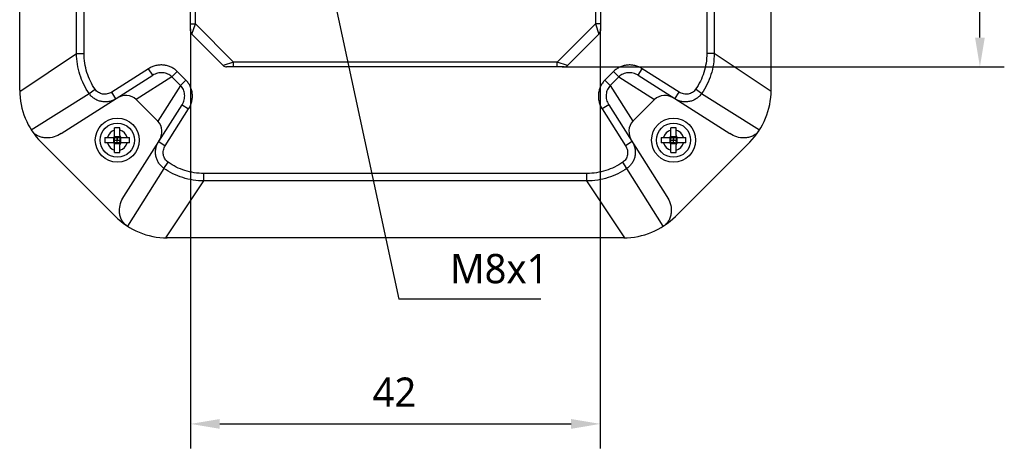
# Model space of a CAD drawing. Header units: millimetres. Extents: x 0 to 594, y 0 to 420.
# Tile 4 of 9: x 402 to 502, y 213 to 257. Entities that reach past the tile are written whole.
import ezdxf

# ---------------------------------------------------------------- set-up
doc = ezdxf.new("R2010")
doc.units = ezdxf.units.MM
doc.header["$LTSCALE"] = 32.67
doc.header["$PDMODE"] = 3
doc.header["$PDSIZE"] = 8
doc.layers.get('0').update_dxf_attribs({"linetype": 'CONTINUOUS'})
doc.layers.get('Defpoints').update_dxf_attribs({"linetype": 'CONTINUOUS'})
doc.layers.add('00_COMPONENTS', color=7, linetype='CONTINUOUS')
doc.layers.add('51__DRAFT_DIMS', color=7, linetype='CONTINUOUS')
doc.styles.get("Standard").update_dxf_attribs({"font": 'Roboto-Regular.ttf'})
doc.dimstyles.new('DIMSTYLE_1', dxfattribs={"dimtxt": 3, "dimasz": 3, "dimexe": 2.5, "dimexo": 0.5, "dimgap": 0.75, "dimtad": 1, "dimdsep": 46, "dimtxsty": 'STANDARD', "dimblk": '_FILLED', "dimblk1": '_FILLED', "dimblk2": '_FILLED', "dimcen": 0.09, "dimclrt": 3, "dimazin": 2, "dimtp": 0.3, "dimtm": 0.3, "dimtfac": 1, "dimtofl": 0, "dimtmove": 0, "dimatfit": 3, "dimldrblk": '_FILLED', "dimfxl": 1, "dimtolj": 1, "dimarcsym": 0})
doc.dimstyles.new('DIMSTYLE_5', dxfattribs={"dimtxt": 3, "dimasz": 3, "dimexe": 2.5, "dimexo": 0.5, "dimtad": 1, "dimdsep": 46, "dimtxsty": 'STANDARD', "dimblk": '_FILLED', "dimblk1": '_FILLED', "dimblk2": '_FILLED', "dimcen": 0.09, "dimclrt": 3, "dimazin": 2, "dimtp": 0.2, "dimtm": 0.2, "dimtfac": 1, "dimtofl": 0, "dimtmove": 0, "dimatfit": 1, "dimldrblk": '_FILLED', "dimfxl": 1, "dimtolj": 1, "dimarcsym": 0})

# ---------------------------------------------------------------- blocks, each defined once
blk = doc.blocks.new('_FILLED')
at = {"color": 0, "linetype": 'ByBlock'}
blk.add_solid([(0, 0), (-1, 0.167), (-1, -0.167)], dxfattribs=at)
blk = doc.blocks.new('*D14')
at = {"layer": '51__DRAFT_DIMS', "color": 0, "lineweight": -2}
for p in [(432.72, 264.3), (454.93, 228.75)]:
    blk.add_line(p, (440.39, 228.75), dxfattribs=at)
at = {"layer": 'Defpoints', "color": 0}
for p in [(432.09, 267.24), (433.78, 259.42)]:
    blk.add_point(p, dxfattribs=at)
at = {"layer": '51__DRAFT_DIMS', "color": 0, "linetype": 'ByBlock', "lineweight": -2, "xscale": 3, "yscale": 3, "zscale": 3, "rotation": 102.1739461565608}
blk.add_blockref('_FILLED', (432.09, 267.24), dxfattribs=at)
at = {"layer": '51__DRAFT_DIMS', "color": 0, "insert": (445.63, 233.38), "char_height": 3, "attachment_point": 1, "line_spacing_factor": 0.9}
blk.add_mtext('\\A1;M8x1', dxfattribs=at)
blk = doc.blocks.new('*D18')
at = {"layer": '51__DRAFT_DIMS', "color": 0, "lineweight": -2}
for p, q in [((419.03, 256.44), (419.03, 213.48)), ((461.03, 256.44), (461.03, 213.48)), ((422.03, 215.98), (458.03, 215.98))]:
    blk.add_line(p, q, dxfattribs=at)
at = {"layer": 'Defpoints', "color": 0}
for p in [(419.03, 256.94), (461.03, 256.94), (461.03, 215.98)]:
    blk.add_point(p, dxfattribs=at)
at = {"layer": '51__DRAFT_DIMS', "color": 0, "linetype": 'ByBlock', "lineweight": -2, "xscale": 3, "yscale": 3, "zscale": 3, "rotation": 180}
blk.add_blockref('_FILLED', (419.03, 215.98), dxfattribs=at)
at = {"layer": '51__DRAFT_DIMS', "color": 0, "linetype": 'ByBlock', "lineweight": -2, "xscale": 3, "yscale": 3, "zscale": 3}
blk.add_blockref('_FILLED', (461.03, 215.98), dxfattribs=at)
at = {"layer": '51__DRAFT_DIMS', "color": 0, "insert": (439.94, 220.73), "char_height": 3, "attachment_point": 2, "line_spacing_factor": 0.9}
blk.add_mtext('\\A1;42', dxfattribs=at)
blk = doc.blocks.new('*D19')
at = {"layer": '51__DRAFT_DIMS', "color": 0, "lineweight": -2}
for p, q in [((457.12, 294.53), (502.43, 294.53)), ((499.93, 255.53), (499.93, 291.53)), ((457.12, 252.53), (502.43, 252.53))]:
    blk.add_line(p, q, dxfattribs=at)
at = {"layer": 'Defpoints', "color": 0}
for p in [(456.62, 294.53), (499.93, 294.53), (456.62, 252.53)]:
    blk.add_point(p, dxfattribs=at)
at = {"layer": '51__DRAFT_DIMS', "color": 0, "linetype": 'ByBlock', "lineweight": -2, "xscale": 3, "yscale": 3, "zscale": 3}
for p, rotation in [((499.93, 294.53), 90), ((499.93, 252.53), 270)]:
    blk.add_blockref('_FILLED', p, dxfattribs=dict(at, rotation=rotation))
at = {"layer": '51__DRAFT_DIMS', "color": 0, "insert": (495.18, 273.44), "char_height": 3, "attachment_point": 2, "rotation": 90, "line_spacing_factor": 0.9}
blk.add_mtext('\\A1;42', dxfattribs=at)

msp = doc.modelspace()

# ---------------------------------------------------------------- linework, layer by layer
at = {"layer": '00_COMPONENTS', "color": 0}
for p, q in [((401.532, 250.133), (401.532, 296.92)), ((478.532, 250.133), (478.532, 296.92)), ((419.032, 256.234), (419.032, 290.82)), ((461.032, 290.82), (461.032, 256.234)), ((419.532, 256.941), (419.532, 290.113)), ((460.532, 290.113), (460.532, 256.941)), ((407.361, 253.902), (407.361, 262.527)), ((408.127, 253.902), (408.127, 262.527)), ((471.936, 262.527), (471.936, 253.902)), ((472.703, 262.527), (472.703, 253.902)), ((419.032, 256.941), (419.532, 256.941)), ((419.178, 255.88), (419.532, 256.941)), ((419.532, 256.941), (423.446, 253.027)), ((456.617, 253.027), (460.532, 256.941)), ((461.032, 256.941), (460.532, 256.941)), ((460.532, 256.941), (460.885, 255.88)), ((419.178, 255.88), (422.385, 252.673)), ((457.678, 252.673), (460.885, 255.88)), ((401.533, 250.016), (407.361, 253.902)), ((407.361, 253.902), (408.127, 253.902)), ((472.703, 253.902), (471.936, 253.902)), ((478.531, 250.016), (472.703, 253.902)), ((414.73, 252.341), (410.962, 249.943)), ((415.16, 251.666), (414.73, 252.341)), ((423.446, 253.027), (422.385, 252.673)), ((457.325, 252.527), (422.739, 252.527)), ((423.446, 252.527), (423.446, 253.027)), ((456.617, 253.027), (423.446, 253.027)), ((457.678, 252.673), (456.617, 253.027)), ((456.617, 252.527), (456.617, 253.027)), ((464.904, 251.666), (465.333, 252.341)), ((469.102, 249.943), (465.333, 252.341)), ((405.777, 245.695), (415.16, 251.666)), ((417.127, 251.513), (413.474, 249.188)), ((417.127, 251.513), (417.674, 252.06)), ((418.018, 250.622), (417.127, 251.513)), ((418.564, 251.169), (417.674, 252.06)), ((462.39, 252.06), (461.499, 251.169)), ((462.936, 251.513), (462.045, 250.622)), ((462.936, 251.513), (462.39, 252.06)), ((462.936, 251.513), (466.59, 249.188)), ((464.904, 251.666), (474.287, 245.695)), ((408.649, 249.802), (409.267, 250.232)), ((418.018, 250.622), (415.693, 246.969)), ((418.018, 250.622), (418.564, 251.169)), ((462.045, 250.622), (461.499, 251.169)), ((462.045, 250.622), (464.37, 246.969)), ((471.414, 249.802), (470.797, 250.232)), ((402.715, 246.09), (408.649, 249.802)), ((411.391, 249.268), (410.962, 249.943)), ((468.672, 249.268), (469.102, 249.943)), ((471.414, 249.802), (477.348, 246.09)), ((412.2, 239.272), (418.171, 248.655)), ((415.693, 246.969), (413.474, 249.188)), ((416.448, 244.457), (418.846, 248.225)), ((418.171, 248.655), (418.846, 248.225)), ((461.892, 248.655), (461.217, 248.225)), ((461.217, 248.225), (463.615, 244.457)), ((461.892, 248.655), (467.863, 239.272)), ((466.59, 249.188), (464.37, 246.969)), ((411.262, 245.497), (411.262, 246.285)), ((411.802, 245.497), (411.802, 246.285)), ((468.262, 245.497), (468.262, 246.285)), ((468.802, 245.497), (468.802, 246.285)), ((410.273, 245.297), (411.062, 245.297)), ((411.159, 245.322), (411.159, 244.731)), ((411.203, 245.355), (411.25, 245.309)), ((411.236, 245.399), (411.827, 245.399)), ((411.39, 245.297), (411.674, 245.297)), ((411.532, 245.274), (411.509, 245.297)), ((411.532, 244.757), (411.532, 245.297)), ((411.554, 245.297), (411.532, 245.274)), ((411.86, 245.355), (411.814, 245.309)), ((411.904, 244.731), (411.904, 245.322)), ((412.002, 245.297), (412.79, 245.297)), ((467.273, 245.297), (468.062, 245.297)), ((468.159, 245.322), (468.159, 244.731)), ((468.203, 245.355), (468.25, 245.309)), ((468.236, 245.399), (468.827, 245.399)), ((468.39, 245.297), (468.674, 245.297)), ((468.532, 245.274), (468.509, 245.297)), ((468.532, 244.757), (468.532, 245.297)), ((468.554, 245.297), (468.532, 245.274)), ((468.86, 245.355), (468.814, 245.309)), ((468.904, 244.731), (468.904, 245.322)), ((469.002, 245.297), (469.79, 245.297)), ((411.335, 237.224), (403.728, 244.83)), ((411.062, 244.757), (410.273, 244.757)), ((411.203, 244.698), (411.25, 244.745)), ((411.827, 244.654), (411.236, 244.654)), ((411.262, 244.885), (411.262, 245.169)), ((411.284, 245.027), (411.262, 245.049)), ((411.262, 245.027), (411.802, 245.027)), ((411.262, 245.004), (411.284, 245.027)), ((411.262, 243.768), (411.262, 244.557)), ((411.674, 244.757), (411.39, 244.757)), ((411.509, 244.757), (411.532, 244.779)), ((411.532, 244.779), (411.554, 244.757)), ((411.802, 245.049), (411.779, 245.027)), ((411.779, 245.027), (411.802, 245.004)), ((411.802, 245.169), (411.802, 244.885)), ((411.802, 243.768), (411.802, 244.557)), ((411.86, 244.698), (411.814, 244.745)), ((412.79, 244.757), (412.002, 244.757)), ((415.773, 244.886), (416.448, 244.457)), ((464.29, 244.886), (463.615, 244.457)), ((468.062, 244.757), (467.273, 244.757)), ((468.203, 244.698), (468.25, 244.745)), ((468.827, 244.654), (468.236, 244.654)), ((468.262, 244.885), (468.262, 245.169)), ((468.284, 245.027), (468.262, 245.049)), ((468.262, 245.027), (468.802, 245.027)), ((468.262, 245.004), (468.284, 245.027)), ((468.262, 243.768), (468.262, 244.557)), ((468.674, 244.757), (468.39, 244.757)), ((468.509, 244.757), (468.532, 244.779)), ((468.532, 244.779), (468.554, 244.757)), ((476.335, 244.83), (468.728, 237.224)), ((468.802, 245.049), (468.779, 245.027)), ((468.779, 245.027), (468.802, 245.004)), ((468.802, 245.169), (468.802, 244.885)), ((468.802, 243.768), (468.802, 244.557)), ((468.86, 244.698), (468.814, 244.745)), ((469.79, 244.757), (469.002, 244.757)), ((416.307, 242.144), (416.737, 242.762)), ((463.757, 242.144), (463.327, 242.762)), ((416.307, 242.144), (412.595, 236.21)), ((420.406, 240.856), (420.406, 241.622)), ((459.657, 241.622), (420.406, 241.622)), ((459.657, 240.856), (459.657, 241.622)), ((467.469, 236.21), (463.757, 242.144)), ((416.521, 235.028), (420.406, 240.856)), ((459.657, 240.856), (420.406, 240.856)), ((463.542, 235.028), (459.657, 240.856)), ((463.425, 235.027), (416.638, 235.027))]:
    msp.add_line(p, q, dxfattribs=at)
for points in [[(411.532, 245.274), (411.531, 245.233), (411.531, 245.192)], [(411.531, 245.192), (411.532, 245.109), (411.532, 245.068)], [(468.532, 245.274), (468.531, 245.233), (468.531, 245.192)], [(468.531, 245.192), (468.532, 245.109), (468.532, 245.068)], [(411.284, 245.027), (411.325, 245.026), (411.367, 245.026)], [(411.367, 245.026), (411.45, 245.027), (411.491, 245.027), (411.573, 245.026)], [(411.532, 244.862), (411.531, 244.945), (411.531, 244.986), (411.532, 245.068)], [(411.532, 244.779), (411.532, 244.82), (411.532, 244.862)], [(411.573, 245.026), (411.614, 245.026), (411.697, 245.027)], [(411.697, 245.027), (411.738, 245.027), (411.779, 245.027)], [(468.284, 245.027), (468.325, 245.026), (468.367, 245.026)], [(468.367, 245.026), (468.45, 245.027), (468.491, 245.027)], [(468.491, 245.027), (468.573, 245.026), (468.614, 245.026), (468.697, 245.027)], [(468.532, 244.862), (468.531, 244.945), (468.531, 244.986), (468.532, 245.068)], [(468.532, 244.779), (468.532, 244.82), (468.532, 244.862)], [(468.697, 245.027), (468.738, 245.027), (468.779, 245.027)]]:
    msp.add_lwpolyline(points, dxfattribs=at)
for centre, radius in [((411.532, 245.027), 2.25), ((468.532, 245.027), 2.25), ((411.532, 245.027), 1.75), ((468.532, 245.027), 1.75)]:
    msp.add_circle(centre, radius, dxfattribs=at)
for centre, radius, start, end in [((419.532, 256.234), 0.5, 180, 225), ((460.532, 256.234), 0.5, 315, 360), ((422.739, 253.027), 0.5, 225, 270), ((457.325, 253.027), 0.5, 270, 315), ((409.032, 250.133), 7.5, 180, 225), ((471.032, 250.133), 7.5, 315, 360), ((411.532, 241.449), 4.844, 86.80445, 93.19555), ((468.532, 241.449), 4.844, 86.80445, 93.19555), ((415.106, 245.031), 4.841, 176.85275, 180.05017), ((411.532, 245.027), 1.05, 104.9006, 165.0994), ((411.062, 245.497), 0.2, 270, 360), ((411.532, 245.027), 1.05, 14.9006, 75.0994), ((412.002, 245.497), 0.2, 180, 270), ((407.957, 245.031), 4.841, 359.94983, 3.14725), ((472.106, 245.031), 4.841, 176.85275, 180.05017), ((468.532, 245.027), 1.05, 104.9006, 165.0994), ((468.062, 245.497), 0.2, 270, 360), ((468.532, 245.027), 1.05, 14.9006, 75.0994), ((469.002, 245.497), 0.2, 180, 270), ((464.957, 245.031), 4.841, 359.94983, 3.14725), ((415.106, 245.023), 4.841, 179.94983, 183.14725), ((411.532, 245.027), 1.05, 194.9006, 255.0994), ((411.062, 244.557), 0.2, 0, 90), ((411.532, 245.027), 1.05, 284.9006, 345.0994), ((412.002, 244.557), 0.2, 90, 180), ((407.957, 245.023), 4.841, 356.85275, 0.05017), ((472.106, 245.023), 4.841, 179.94983, 183.14725), ((468.532, 245.027), 1.05, 194.9006, 255.0994), ((468.062, 244.557), 0.2, 0, 90), ((468.532, 245.027), 1.05, 284.9006, 345.0994), ((469.002, 244.557), 0.2, 90, 180), ((464.957, 245.023), 4.841, 356.85275, 0.05017), ((411.532, 248.604), 4.844, 266.80445, 273.19555), ((468.532, 248.604), 4.844, 266.80445, 273.19555), ((416.638, 242.527), 7.5, 225, 270), ((463.425, 242.527), 7.5, 270, 315)]:
    msp.add_arc(centre, radius, start, end, dxfattribs=at)
for centre, major_axis, start_param, end_param in [((412.214, 248.014), (1.383, 1.032), 0.1256439, 1.485337), ((467.849, 248.014), (1.383, -1.032), 1.6562556, 3.0159488), ((414.519, 245.709), (1.032, 1.383), -1.485337, -0.1256439), ((465.544, 245.709), (-1.032, 1.383), 0.1256439, 1.485337)]:
    msp.add_ellipse(centre, major_axis=major_axis, ratio=0.8687298, start_param=start_param, end_param=end_param, dxfattribs=at)
for points, knots in [([(408.649, 249.802), (408.444, 250.097), (408.077, 250.721), (407.672, 251.731), (407.421, 252.8), (407.363, 253.533), (407.361, 253.902)], [0, 0, 0, 0, 0.247414, 0.4958503, 0.7464068, 1, 1, 1, 1]), ([(409.267, 250.232), (409.083, 250.495), (408.756, 251.053), (408.396, 251.957), (408.176, 252.914), (408.127, 253.571), (408.127, 253.902)], [0, 0, 0, 0, 0.2471094, 0.4953609, 0.7459822, 1, 1, 1, 1]), ([(471.936, 253.902), (471.936, 253.571), (471.887, 252.914), (471.667, 251.957), (471.308, 251.053), (470.98, 250.495), (470.797, 250.232)], [0, 0, 0, 0, 0.2540293, 0.5046483, 0.7528991, 1, 1, 1, 1]), ([(472.703, 253.902), (472.701, 253.533), (472.642, 252.8), (472.392, 251.731), (471.987, 250.721), (471.62, 250.097), (471.414, 249.802)], [0, 0, 0, 0, 0.2536047, 0.5041588, 0.7525944, 1, 1, 1, 1]), ([(417.674, 252.06), (417.583, 252.15), (417.386, 252.316), (417.05, 252.512), (416.681, 252.65), (416.289, 252.724), (415.886, 252.732), (415.481, 252.671), (415.09, 252.543), (414.846, 252.415), (414.73, 252.341)], [0, 0, 0, 0, 0.1200565, 0.2412933, 0.3640307, 0.4884523, 0.6145579, 0.7421521, 0.8708647, 1, 1, 1, 1]), ([(465.333, 252.341), (465.217, 252.415), (464.973, 252.543), (464.582, 252.671), (464.177, 252.732), (463.773, 252.724), (463.382, 252.65), (463.013, 252.512), (462.677, 252.316), (462.48, 252.15), (462.39, 252.06)], [0, 0, 0, 0, 0.1292854, 0.2579959, 0.385598, 0.5117123, 0.6361426, 0.7588919, 0.8801593, 1, 1, 1, 1]), ([(417.127, 251.513), (417.068, 251.572), (416.937, 251.679), (416.714, 251.805), (416.469, 251.891), (416.207, 251.936), (415.937, 251.937), (415.666, 251.892), (415.403, 251.803), (415.238, 251.716), (415.16, 251.666)], [0, 0, 0, 0, 0.1178581, 0.2374116, 0.3591361, 0.4832958, 0.6098874, 0.7386258, 0.8689724, 1, 1, 1, 1]), ([(464.904, 251.666), (464.825, 251.716), (464.661, 251.803), (464.397, 251.892), (464.126, 251.937), (463.856, 251.936), (463.594, 251.891), (463.349, 251.805), (463.126, 251.679), (462.995, 251.572), (462.936, 251.513)], [0, 0, 0, 0, 0.1311798, 0.2615238, 0.3902695, 0.516869, 0.6410363, 0.7627714, 0.8823541, 1, 1, 1, 1]), ([(410.962, 249.943), (410.892, 249.899), (410.745, 249.823), (410.509, 249.752), (410.267, 249.726), (410.027, 249.745), (409.799, 249.808), (409.591, 249.912), (409.409, 250.054), (409.31, 250.17), (409.267, 250.232)], [0, 0, 0, 0, 0.1303671, 0.2599229, 0.387982, 0.5140858, 0.6380665, 0.7600638, 0.8804981, 1, 1, 1, 1]), ([(418.171, 248.655), (418.221, 248.733), (418.308, 248.898), (418.397, 249.161), (418.442, 249.432), (418.441, 249.703), (418.396, 249.964), (418.31, 250.21), (418.184, 250.432), (418.077, 250.563), (418.018, 250.622)], [0, 0, 0, 0, 0.1311798, 0.2615238, 0.3902695, 0.516869, 0.6410363, 0.7627714, 0.8823541, 1, 1, 1, 1]), ([(418.846, 248.225), (418.92, 248.341), (419.048, 248.586), (419.176, 248.977), (419.237, 249.381), (419.229, 249.785), (419.155, 250.177), (419.017, 250.546), (418.821, 250.881), (418.655, 251.079), (418.564, 251.169)], [0, 0, 0, 0, 0.1292854, 0.2579959, 0.385598, 0.5117123, 0.6361426, 0.7588919, 0.8801593, 1, 1, 1, 1]), ([(461.499, 251.169), (461.409, 251.079), (461.243, 250.881), (461.047, 250.545), (460.909, 250.176), (460.834, 249.785), (460.827, 249.381), (460.887, 248.977), (461.015, 248.585), (461.143, 248.341), (461.217, 248.225)], [0, 0, 0, 0, 0.1200565, 0.2412933, 0.3640307, 0.4884523, 0.6145579, 0.7421521, 0.8708647, 1, 1, 1, 1]), ([(462.045, 250.622), (461.987, 250.563), (461.879, 250.432), (461.754, 250.209), (461.667, 249.964), (461.622, 249.702), (461.622, 249.432), (461.666, 249.161), (461.755, 248.898), (461.842, 248.733), (461.892, 248.655)], [0, 0, 0, 0, 0.1178581, 0.2374116, 0.3591361, 0.4832958, 0.6098874, 0.7386258, 0.8689724, 1, 1, 1, 1]), ([(470.797, 250.232), (470.753, 250.17), (470.654, 250.054), (470.473, 249.912), (470.264, 249.808), (470.036, 249.745), (469.797, 249.726), (469.554, 249.752), (469.318, 249.823), (469.171, 249.899), (469.102, 249.943)], [0, 0, 0, 0, 0.1195117, 0.2399493, 0.3619506, 0.4859354, 0.6120436, 0.7401069, 0.8696669, 1, 1, 1, 1]), ([(411.391, 249.268), (411.281, 249.198), (411.046, 249.078), (410.667, 248.97), (410.277, 248.935), (409.89, 248.975), (409.52, 249.087), (409.181, 249.266), (408.884, 249.505), (408.721, 249.699), (408.649, 249.802)], [0, 0, 0, 0, 0.1275431, 0.2547001, 0.3811464, 0.5066657, 0.6311804, 0.7547587, 0.8776005, 1, 1, 1, 1]), ([(471.414, 249.802), (471.343, 249.699), (471.179, 249.505), (470.882, 249.266), (470.543, 249.087), (470.173, 248.975), (469.786, 248.935), (469.396, 248.97), (469.018, 249.078), (468.783, 249.198), (468.672, 249.268)], [0, 0, 0, 0, 0.1224095, 0.2452547, 0.3688369, 0.4933556, 0.6188789, 0.7453292, 0.8724903, 1, 1, 1, 1]), ([(405.777, 245.695), (405.553, 245.553), (405.062, 245.325), (404.385, 245.227), (403.842, 245.293), (403.445, 245.424), (403.144, 245.607), (402.935, 245.795), (402.844, 245.902), (402.801, 245.958)], [0, 0, 0, 0, 0.2434317, 0.4902043, 0.6158828, 0.7429499, 0.8711407, 0.9355773, 1, 1, 1, 1]), ([(411.25, 245.309), (411.252, 245.297), (411.258, 245.25), (411.262, 245.204), (411.262, 245.169)], [0, 0, 0, 0, 0.2566209, 1, 1, 1, 1]), ([(411.39, 245.297), (411.378, 245.297), (411.332, 245.298), (411.285, 245.303), (411.25, 245.309)], [0, 0, 0, 0, 0.2429169, 1, 1, 1, 1]), ([(411.674, 245.297), (411.685, 245.297), (411.732, 245.298), (411.779, 245.303), (411.814, 245.309)], [0, 0, 0, 0, 0.2429169, 1, 1, 1, 1]), ([(411.814, 245.309), (411.812, 245.297), (411.805, 245.25), (411.802, 245.204), (411.802, 245.169)], [0, 0, 0, 0, 0.2566209, 1, 1, 1, 1]), ([(468.25, 245.309), (468.252, 245.297), (468.258, 245.25), (468.262, 245.204), (468.262, 245.169)], [0, 0, 0, 0, 0.2566209, 1, 1, 1, 1]), ([(468.39, 245.297), (468.378, 245.297), (468.332, 245.298), (468.285, 245.303), (468.25, 245.309)], [0, 0, 0, 0, 0.2429169, 1, 1, 1, 1]), ([(468.674, 245.297), (468.685, 245.297), (468.732, 245.298), (468.779, 245.303), (468.814, 245.309)], [0, 0, 0, 0, 0.2429169, 1, 1, 1, 1]), ([(468.814, 245.309), (468.812, 245.297), (468.805, 245.25), (468.802, 245.204), (468.802, 245.169)], [0, 0, 0, 0, 0.2566209, 1, 1, 1, 1]), ([(477.262, 245.958), (477.22, 245.902), (477.128, 245.795), (476.92, 245.607), (476.619, 245.424), (476.222, 245.293), (475.678, 245.227), (475.002, 245.325), (474.511, 245.553), (474.287, 245.695)], [0, 0, 0, 0, 0.0644227, 0.1288593, 0.2570501, 0.3841172, 0.5097957, 0.7565683, 1, 1, 1, 1]), ([(411.25, 244.745), (411.252, 244.757), (411.258, 244.803), (411.262, 244.85), (411.262, 244.885)], [0, 0, 0, 0, 0.2566209, 1, 1, 1, 1]), ([(411.39, 244.757), (411.378, 244.757), (411.332, 244.756), (411.285, 244.75), (411.25, 244.745)], [0, 0, 0, 0, 0.2429169, 1, 1, 1, 1]), ([(411.674, 244.757), (411.685, 244.757), (411.732, 244.756), (411.779, 244.75), (411.814, 244.745)], [0, 0, 0, 0, 0.2429169, 1, 1, 1, 1]), ([(411.814, 244.745), (411.812, 244.757), (411.805, 244.803), (411.802, 244.85), (411.802, 244.885)], [0, 0, 0, 0, 0.2566209, 1, 1, 1, 1]), ([(416.307, 242.144), (416.203, 242.216), (416.01, 242.38), (415.771, 242.677), (415.592, 243.016), (415.48, 243.385), (415.44, 243.772), (415.474, 244.162), (415.583, 244.541), (415.703, 244.776), (415.773, 244.886)], [0, 0, 0, 0, 0.1224095, 0.2452547, 0.3688369, 0.4933556, 0.6188789, 0.7453292, 0.8724903, 1, 1, 1, 1]), ([(416.737, 242.762), (416.675, 242.805), (416.559, 242.904), (416.417, 243.086), (416.313, 243.294), (416.25, 243.522), (416.231, 243.762), (416.257, 244.004), (416.328, 244.24), (416.404, 244.387), (416.448, 244.457)], [0, 0, 0, 0, 0.1195117, 0.2399493, 0.3619506, 0.4859354, 0.6120436, 0.7401069, 0.8696669, 1, 1, 1, 1]), ([(463.615, 244.457), (463.66, 244.387), (463.735, 244.24), (463.806, 244.004), (463.833, 243.762), (463.814, 243.522), (463.751, 243.294), (463.646, 243.086), (463.505, 242.904), (463.389, 242.805), (463.327, 242.762)], [0, 0, 0, 0, 0.1303671, 0.2599229, 0.387982, 0.5140858, 0.6380665, 0.7600638, 0.8804981, 1, 1, 1, 1]), ([(464.29, 244.886), (464.361, 244.776), (464.48, 244.541), (464.589, 244.162), (464.624, 243.772), (464.584, 243.385), (464.472, 243.016), (464.293, 242.677), (464.054, 242.38), (463.86, 242.216), (463.757, 242.144)], [0, 0, 0, 0, 0.1275431, 0.2547001, 0.3811464, 0.5066657, 0.6311804, 0.7547587, 0.8776005, 1, 1, 1, 1]), ([(468.25, 244.745), (468.252, 244.757), (468.258, 244.803), (468.262, 244.85), (468.262, 244.885)], [0, 0, 0, 0, 0.2566209, 1, 1, 1, 1]), ([(468.39, 244.757), (468.378, 244.757), (468.332, 244.756), (468.285, 244.75), (468.25, 244.745)], [0, 0, 0, 0, 0.2429169, 1, 1, 1, 1]), ([(468.674, 244.757), (468.685, 244.757), (468.732, 244.756), (468.779, 244.75), (468.814, 244.745)], [0, 0, 0, 0, 0.2429169, 1, 1, 1, 1]), ([(468.814, 244.745), (468.812, 244.757), (468.805, 244.803), (468.802, 244.85), (468.802, 244.885)], [0, 0, 0, 0, 0.2566209, 1, 1, 1, 1]), ([(420.406, 241.622), (420.076, 241.622), (419.419, 241.671), (418.462, 241.891), (417.558, 242.251), (417, 242.578), (416.737, 242.762)], [0, 0, 0, 0, 0.2540293, 0.5046483, 0.7528991, 1, 1, 1, 1]), ([(463.327, 242.762), (463.063, 242.578), (462.506, 242.251), (461.601, 241.891), (460.644, 241.671), (459.987, 241.622), (459.657, 241.622)], [0, 0, 0, 0, 0.2471094, 0.4953609, 0.7459822, 1, 1, 1, 1]), ([(420.406, 240.856), (420.038, 240.858), (419.305, 240.917), (418.236, 241.167), (417.226, 241.572), (416.602, 241.939), (416.307, 242.144)], [0, 0, 0, 0, 0.2536047, 0.5041588, 0.7525944, 1, 1, 1, 1]), ([(463.757, 242.144), (463.461, 241.939), (462.838, 241.572), (461.827, 241.167), (460.759, 240.917), (460.025, 240.858), (459.657, 240.856)], [0, 0, 0, 0, 0.247414, 0.4958503, 0.7464068, 1, 1, 1, 1]), ([(412.463, 236.297), (412.407, 236.339), (412.3, 236.43), (412.112, 236.639), (411.929, 236.94), (411.797, 237.337), (411.732, 237.88), (411.83, 238.557), (412.058, 239.048), (412.2, 239.272)], [0, 0, 0, 0, 0.0644227, 0.1288593, 0.2570501, 0.3841172, 0.5097957, 0.7565683, 1, 1, 1, 1]), ([(467.863, 239.272), (468.006, 239.048), (468.234, 238.557), (468.331, 237.88), (468.266, 237.337), (468.135, 236.94), (467.951, 236.639), (467.763, 236.43), (467.657, 236.339), (467.6, 236.297)], [0, 0, 0, 0, 0.2434317, 0.4902043, 0.6158828, 0.7429499, 0.8711407, 0.9355773, 1, 1, 1, 1])]:
    msp.add_open_spline(points, degree=3, knots=knots, dxfattribs=at)

# ---------------------------------------------------------------- dimensions: what is measured, and where the dimension line sits
at = {"layer": '51__DRAFT_DIMS', "color": 0}
dim = msp.add_linear_dim(base=(499.928, 294.527), p1=(456.617, 252.527), p2=(456.617, 294.527), angle=90, dimstyle='DIMSTYLE_1', override={"dimclrt": 0}, dxfattribs=at)
dim.commit()
dim.dimension.update_dxf_attribs({"geometry": '*D19', "text_midpoint": (499.928, 273.436), "dimtype": 160})
dim = msp.add_diameter_dim_2p(p1=(433.775, 259.417), p2=(432.088, 267.237), text='M<>x1', dimstyle='DIMSTYLE_5', override={"dimtih": 1, "dimtoh": 1, "dimpost": '<>', "dimclrt": 0}, dxfattribs=at)
dim.commit()
dim.dimension.update_dxf_attribs({"geometry": '*D14', "text_midpoint": (450.282, 228.752), "dimtype": 163})
dim = msp.add_linear_dim(base=(461.032, 215.985), p1=(419.032, 256.941), p2=(461.032, 256.941), dimstyle='DIMSTYLE_1', override={"dimclrt": 0}, dxfattribs=at)
dim.commit()
dim.dimension.update_dxf_attribs({"geometry": '*D18', "text_midpoint": (439.941, 215.985), "dimtype": 160})

doc.saveas('drawing.dxf')
